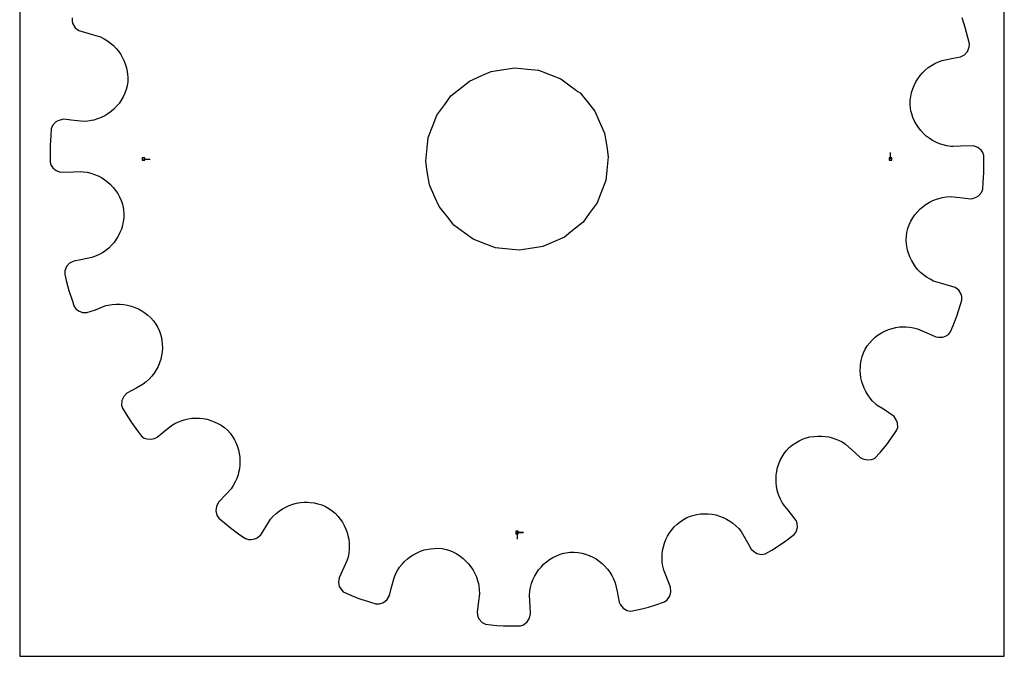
# Model space of a CAD drawing. Extents: x 0 to 216, y 0 to 279.
# Tile 1 of 2: x 0 to 216, y 0 to 140. Entities that reach past the tile are written whole.
import ezdxf

# ---------------------------------------------------------------- set-up
doc = ezdxf.new("R2010")
doc.units = 0

msp = doc.modelspace()

# ---------------------------------------------------------------- linework, layer by layer
at = {"layer": 'annotation', "color": 1}
for p, q in [((190.959435, 109.051908), (190.959435, 110.480658)), ((27.144382, 109.051908), (28.573132, 109.051908)), ((109.051908, 27.144382), (110.480658, 27.144382)), ((109.051908, 27.144382), (110.480658, 27.144382)), ((110.480658, 27.144382), (109.051908, 27.144382)), ((109.051908, 27.144382), (109.051908, 25.715632))]:
    msp.add_line(p, q, dxfattribs=at)
at = {"layer": 'boundary', "color": 5}
for p, q in [((11.487747, 139.978734), (11.481042, 139.232808)), ((11.481042, 139.232808), (11.679121, 138.674832)), ((11.679121, 138.674832), (12.184637, 137.847581)), ((207.338126, 137.87959), (206.629552, 139.986396)), ((12.184637, 137.847581), (12.954946, 137.233818)), ((12.954946, 137.233818), (15.662345, 136.421058)), ((15.662345, 136.421058), (17.222766, 136.019756)), ((17.222766, 136.019756), (17.709784, 135.811172)), ((207.879778, 135.723825), (207.338126, 137.87959)), ((17.709784, 135.811172), (18.491829, 135.426798)), ((18.491829, 135.426798), (19.228794, 134.981377)), ((19.228794, 134.981377), (19.918097, 134.479105)), ((19.918097, 134.479105), (20.557262, 133.92406)), ((20.557262, 133.92406), (21.144156, 133.320158)), ((208.237609, 134.299665), (207.879778, 135.723825)), ((208.200872, 133.554472), (208.237609, 134.299665)), ((21.144156, 133.320158), (21.676395, 132.671382)), ((21.676395, 132.671382), (22.151669, 131.981853)), ((22.151669, 131.981853), (22.567572, 131.255518)), ((206.25765, 131.458581), (207.15471, 131.923915)), ((207.15471, 131.923915), (207.818905, 132.648011)), ((207.818905, 132.648011), (208.200872, 133.554472)), ((22.567572, 131.255518), (22.921731, 130.496399)), ((22.921731, 130.496399), (23.211767, 129.708485)), ((23.211767, 129.708485), (23.395149, 129.063838)), ((199.224561, 129.103659), (199.923697, 129.588218)), ((199.923697, 129.588218), (200.668622, 130.014584)), ((200.668622, 130.014584), (201.455901, 130.379251)), ((201.455901, 130.379251), (202.283934, 130.677897)), ((202.283934, 130.677897), (204.676832, 131.148011)), ((204.676832, 131.148011), (206.25765, 131.458581)), ((23.395149, 129.063838), (23.513676, 128.569029)), ((23.513676, 128.569029), (23.640747, 127.728248)), ((23.640747, 127.728248), (23.695659, 126.872354)), ((197.424411, 127.340589), (197.972416, 127.975967)), ((197.972416, 127.975967), (198.573365, 128.564831)), ((198.573365, 128.564831), (199.224561, 129.103659)), ((23.676641, 126.005058), (23.580252, 125.131199)), ((23.695659, 126.872354), (23.676641, 126.005058)), ((196.125478, 125.194556), (196.498775, 125.945937)), ((196.498775, 125.945937), (196.932293, 126.662734)), ((196.932293, 126.662734), (197.424411, 127.340589)), ((23.055706, 123.465424), (22.693611, 122.687233)), ((23.352333, 124.281137), (23.055706, 123.465424)), ((23.580252, 125.131199), (23.352333, 124.281137)), ((195.397105, 122.770155), (195.572138, 123.60278)), ((195.572138, 123.60278), (195.815903, 124.412242)), ((195.815903, 124.412242), (196.125478, 125.194556)), ((21.787796, 121.255048), (21.251648, 120.606576)), ((22.269936, 121.949462), (21.787796, 121.255048)), ((22.693611, 122.687233), (22.269936, 121.949462)), ((195.263094, 121.050647), (195.293528, 121.917946)), ((195.308602, 120.171975), (195.263094, 121.050647)), ((195.293528, 121.917946), (195.397105, 122.770155)), ((19.353143, 118.967004), (18.635473, 118.532056)), ((20.030203, 119.4599), (19.353143, 118.967004)), ((20.664677, 120.007099), (20.030203, 119.4599)), ((21.251648, 120.606576), (20.664677, 120.007099)), ((195.416446, 119.653411), (195.308602, 120.171975)), ((195.587029, 118.980352), (195.416446, 119.653411)), ((195.863429, 118.163025), (195.587029, 118.980352)), ((7.827249, 117.131107), (7.183614, 116.387554)), ((8.342338, 117.42238), (7.827249, 117.131107)), ((9.07927, 117.680559), (8.342338, 117.42238)), ((9.679682, 117.780093), (9.07927, 117.680559)), ((11.279117, 117.58698), (9.679682, 117.780093)), ((14.050127, 117.305933), (11.279117, 117.58698)), ((14.922492, 117.364163), (14.050127, 117.305933)), ((15.77555, 117.4962), (14.922492, 117.364163)), ((16.28167, 117.601724), (15.77555, 117.4962)), ((17.096241, 117.846498), (16.28167, 117.601724)), ((17.882338, 118.157486), (17.096241, 117.846498)), ((18.635473, 118.532056), (17.882338, 118.157486)), ((196.205745, 117.380558), (195.863429, 118.163025)), ((196.610491, 116.636027), (196.205745, 117.380558)), ((197.074109, 115.9324), (196.610491, 116.636027)), ((6.918865, 115.690053), (6.818868, 114.224972)), ((7.183614, 116.387554), (6.918865, 115.690053)), ((197.593507, 115.272638), (197.074109, 115.9324)), ((198.164791, 114.660196), (197.593507, 115.272638)), ((198.784542, 114.098007), (198.164791, 114.660196)), ((6.818868, 114.224972), (6.6675, 112.007266)), ((199.449776, 113.588963), (198.784542, 114.098007)), ((200.156762, 113.136263), (199.449776, 113.588963)), ((200.901426, 112.743315), (200.156762, 113.136263)), ((201.680796, 112.413022), (200.901426, 112.743315)), ((202.491602, 112.148312), (201.680796, 112.413022)), ((6.6675, 112.007266), (6.682801, 110.538861)), ((6.682801, 110.538861), (6.705963, 108.316122)), ((203.330015, 111.952481), (202.491602, 112.148312)), ((204.19257, 111.828655), (203.330015, 111.952481)), ((204.720204, 111.78074), (204.19257, 111.828655)), ((206.328185, 111.881279), (204.720204, 111.78074)), ((209.154397, 111.944865), (206.328185, 111.881279)), ((210.076709, 111.599187), (209.154397, 111.944865)), ((210.81263, 110.968794), (210.076709, 111.599187)), ((211.173586, 110.499323), (210.81263, 110.968794)), ((211.397854, 109.787695), (211.173586, 110.499323)), ((6.705963, 108.316122), (6.930231, 107.604494)), ((211.421016, 107.564956), (211.397854, 109.787695)), ((6.930231, 107.604494), (7.291187, 107.135022)), ((7.291187, 107.135022), (8.027108, 106.504629)), ((8.027108, 106.504629), (8.94942, 106.158952)), ((8.94942, 106.158952), (11.775632, 106.222538)), ((11.775632, 106.222538), (13.383613, 106.323076)), ((13.383613, 106.323076), (13.911246, 106.275161)), ((13.911246, 106.275161), (14.773801, 106.151336)), ((14.773801, 106.151336), (15.612215, 105.955504)), ((15.612215, 105.955504), (16.423021, 105.690794)), ((211.284949, 103.878844), (211.436317, 106.096551)), ((211.436317, 106.096551), (211.421016, 107.564956)), ((16.423021, 105.690794), (17.202391, 105.360502)), ((17.202391, 105.360502), (17.947055, 104.967554)), ((17.947055, 104.967554), (18.654041, 104.514853)), ((18.654041, 104.514853), (19.319274, 104.00581)), ((19.319274, 104.00581), (19.939025, 103.443621)), ((211.184952, 102.413764), (211.284949, 103.878844)), ((19.939025, 103.443621), (20.51031, 102.831179)), ((20.51031, 102.831179), (21.029708, 102.171417)), ((21.029708, 102.171417), (21.493327, 101.46779)), ((210.276567, 100.97271), (210.920203, 101.716262)), ((210.920203, 101.716262), (211.184952, 102.413764)), ((21.493327, 101.46779), (21.898072, 100.723259)), ((21.898072, 100.723259), (22.240388, 99.940791)), ((22.240388, 99.940791), (22.516788, 99.123465)), ((198.750674, 99.136813), (199.468344, 99.571761)), ((199.468344, 99.571761), (200.221479, 99.946331)), ((200.221479, 99.946331), (201.007576, 100.257319)), ((201.007576, 100.257319), (201.822147, 100.502093)), ((201.822147, 100.502093), (202.328267, 100.607617)), ((202.328267, 100.607617), (203.181325, 100.739654)), ((203.181325, 100.739654), (204.05369, 100.797884)), ((204.05369, 100.797884), (206.8247, 100.516837)), ((206.8247, 100.516837), (208.424135, 100.323724)), ((208.424135, 100.323724), (209.024546, 100.423258)), ((209.024546, 100.423258), (209.761478, 100.681437)), ((209.761478, 100.681437), (210.276567, 100.97271)), ((22.516788, 99.123465), (22.687371, 98.450405)), ((22.687371, 98.450405), (22.795215, 97.931842)), ((22.795215, 97.931842), (22.840723, 97.053169)), ((196.316021, 96.848769), (196.852169, 97.49724)), ((196.852169, 97.49724), (197.43914, 98.096717)), ((197.43914, 98.096717), (198.073614, 98.643917)), ((198.073614, 98.643917), (198.750674, 99.136813)), ((22.706711, 95.333662), (22.531679, 94.501037)), ((22.810289, 96.185871), (22.706711, 95.333662)), ((22.840723, 97.053169), (22.810289, 96.185871)), ((195.048111, 94.638393), (195.410206, 95.416584)), ((195.410206, 95.416584), (195.833881, 96.154355)), ((195.833881, 96.154355), (196.316021, 96.848769)), ((21.978338, 92.90926), (21.605042, 92.15788)), ((22.287914, 93.691575), (21.978338, 92.90926)), ((22.531679, 94.501037), (22.287914, 93.691575)), ((194.427176, 92.098759), (194.523565, 92.972617)), ((194.523565, 92.972617), (194.751484, 93.822679)), ((194.751484, 93.822679), (195.048111, 94.638393)), ((20.679407, 90.763228), (20.131401, 90.12785)), ((21.171524, 91.441083), (20.679407, 90.763228)), ((21.605042, 92.15788), (21.171524, 91.441083)), ((194.408158, 91.231463), (194.427176, 92.098759)), ((194.46307, 90.375569), (194.408158, 91.231463)), ((18.879256, 89.000158), (18.18012, 88.515598)), ((19.530452, 89.538986), (18.879256, 89.000158)), ((20.131401, 90.12785), (19.530452, 89.538986)), ((194.590141, 89.534788), (194.46307, 90.375569)), ((194.708668, 89.039979), (194.590141, 89.534788)), ((194.89205, 88.395332), (194.708668, 89.039979)), ((11.846168, 86.645235), (10.949107, 86.179902)), ((13.426985, 86.955806), (11.846168, 86.645235)), ((15.819883, 87.425919), (13.426985, 86.955806)), ((16.647916, 87.724566), (15.819883, 87.425919)), ((17.435195, 88.089232), (16.647916, 87.724566)), ((18.18012, 88.515598), (17.435195, 88.089232)), ((195.182086, 87.607418), (194.89205, 88.395332)), ((195.536245, 86.848298), (195.182086, 87.607418)), ((195.952147, 86.121963), (195.536245, 86.848298)), ((9.902945, 84.549345), (9.866207, 83.804152)), ((10.284912, 85.455806), (9.902945, 84.549345)), ((10.949107, 86.179902), (10.284912, 85.455806)), ((196.427422, 85.432434), (195.952147, 86.121963)), ((196.959661, 84.783658), (196.427422, 85.432434)), ((197.546555, 84.179757), (196.959661, 84.783658)), ((9.866207, 83.804152), (10.224039, 82.379991)), ((10.224039, 82.379991), (10.765691, 80.224227)), ((198.18572, 83.624712), (197.546555, 84.179757)), ((198.875023, 83.12244), (198.18572, 83.624712)), ((199.611988, 82.677019), (198.875023, 83.12244)), ((200.394033, 82.292645), (199.611988, 82.677019)), ((200.881051, 82.08406), (200.394033, 82.292645)), ((202.441472, 81.682759), (200.881051, 82.08406)), ((10.765691, 80.224227), (11.474265, 78.117421)), ((205.14887, 80.869998), (202.441472, 81.682759)), ((205.919179, 80.256236), (205.14887, 80.869998)), ((206.424696, 79.428985), (205.919179, 80.256236)), ((11.474265, 78.117421), (11.942369, 76.725604)), ((205.95127, 76.003923), (206.61607, 78.125083)), ((206.622774, 78.871009), (206.424696, 79.428985)), ((206.61607, 78.125083), (206.622774, 78.871009)), ((11.942369, 76.725604), (12.375795, 76.118312)), ((12.375795, 76.118312), (12.864207, 75.783174)), ((12.864207, 75.783174), (13.758988, 75.410853)), ((14.742917, 75.367108), (16.641366, 75.99657)), ((16.641366, 75.99657), (18.909097, 76.893435)), ((18.909097, 76.893435), (19.425742, 77.011021)), ((19.425742, 77.011021), (20.284417, 77.159635)), ((20.284417, 77.159635), (21.142279, 77.232329)), ((21.142279, 77.232329), (21.995163, 77.231211)), ((21.995163, 77.231211), (22.838646, 77.157944)), ((22.838646, 77.157944), (23.668533, 77.014513)), ((23.668533, 77.014513), (24.480416, 76.802413)), ((24.480416, 76.802413), (25.270102, 76.523789)), ((25.270102, 76.523789), (26.033493, 76.180719)), ((26.033493, 76.180719), (26.76623, 75.774831)), ((26.76623, 75.774831), (27.463904, 75.307772)), ((205.512085, 74.602622), (205.95127, 76.003923)), ((13.758988, 75.410853), (14.742917, 75.367108)), ((27.463904, 75.307772), (28.122463, 74.781911)), ((28.122463, 74.781911), (28.737635, 74.198967)), ((28.737635, 74.198967), (29.304906, 73.560348)), ((29.304906, 73.560348), (29.820218, 72.868425)), ((204.682873, 72.540196), (205.512085, 74.602622)), ((29.820218, 72.868425), (30.279473, 72.12528)), ((30.279473, 72.12528), (30.642829, 71.326727)), ((30.642829, 71.326727), (30.863378, 70.667855)), ((188.984145, 70.931022), (189.728123, 71.319472)), ((189.728123, 71.319472), (190.500415, 71.64417)), ((190.500415, 71.64417), (191.296406, 71.903665)), ((191.296406, 71.903665), (192.113358, 72.095712)), ((192.113358, 72.095712), (192.945868, 72.218783)), ((192.945868, 72.218783), (193.453908, 72.250699)), ((193.453908, 72.250699), (194.30141, 72.260421)), ((194.30141, 72.260421), (195.153281, 72.197125)), ((195.153281, 72.197125), (196.005393, 72.05911)), ((196.005393, 72.05911), (196.853108, 71.844848)), ((196.853108, 71.844848), (199.401763, 70.721165)), ((204.135072, 71.177698), (204.682873, 72.540196)), ((30.863378, 70.667855), (31.007427, 70.165423)), ((31.007427, 70.165423), (31.171905, 69.323214)), ((31.171905, 69.323214), (31.262641, 68.477194)), ((186.38511, 68.769546), (186.970191, 69.397578)), ((186.970191, 69.397578), (187.600849, 69.968435)), ((187.600849, 69.968435), (188.274311, 70.479801)), ((188.274311, 70.479801), (188.984145, 70.931022)), ((199.401763, 70.721165), (200.863343, 70.043172)), ((200.863343, 70.043172), (201.46511, 69.952366)), ((201.46511, 69.952366), (202.442738, 70.010028)), ((202.442738, 70.010028), (203.16074, 70.29005)), ((203.16074, 70.29005), (203.667504, 70.596273)), ((203.667504, 70.596273), (204.135072, 71.177698)), ((31.280987, 67.63192), (31.228193, 66.79205)), ((31.262641, 68.477194), (31.280987, 67.63192)), ((185.010226, 66.545754), (185.371492, 67.347509)), ((185.371492, 67.347509), (185.850843, 68.085542)), ((185.850843, 68.085542), (186.38511, 68.769546)), ((30.914324, 65.146261), (30.655845, 64.349559)), ((31.105624, 65.962164), (30.914324, 65.146261)), ((31.228193, 66.79205), (31.105624, 65.962164)), ((184.372344, 64.057257), (184.511286, 64.896224)), ((184.511286, 64.896224), (184.723508, 65.727296)), ((184.723508, 65.727296), (185.010226, 66.545754)), ((29.941923, 62.830319), (29.488768, 62.11642)), ((30.331352, 63.575996), (29.941923, 62.830319)), ((30.655845, 64.349559), (30.331352, 63.575996)), ((184.308619, 62.708148), (184.332392, 63.5499)), ((184.355217, 61.870456), (184.308619, 62.708148)), ((184.332392, 63.5499), (184.372344, 64.057257)), ((28.397215, 60.804286), (27.760848, 60.214079)), ((28.973329, 61.43959), (28.397215, 60.804286)), ((29.488768, 62.11642), (28.973329, 61.43959)), ((184.47153, 61.041198), (184.355217, 61.870456)), ((184.656578, 60.224977), (184.47153, 61.041198)), ((25.658365, 58.890208), (23.527758, 57.703574)), ((27.065907, 59.674132), (25.658365, 58.890208)), ((27.760848, 60.214079), (27.065907, 59.674132)), ((184.852245, 59.587861), (184.656578, 60.224977)), ((185.158066, 58.806298), (184.852245, 59.587861)), ((185.52962, 58.050622), (185.158066, 58.806298)), ((22.81837, 56.983636), (22.410396, 56.089866)), ((23.527758, 57.703574), (22.81837, 56.983636)), ((185.966065, 57.325143), (185.52962, 58.050622)), ((186.466278, 56.634506), (185.966065, 57.325143)), ((187.029526, 55.983202), (186.466278, 56.634506)), ((22.410396, 56.089866), (22.327046, 55.109992)), ((22.327046, 55.109992), (22.522687, 54.389967)), ((22.522687, 54.389967), (23.703785, 52.506855)), ((187.654459, 55.376002), (187.029526, 55.983202)), ((188.05299, 55.02727), (187.654459, 55.376002)), ((189.413017, 54.163429), (188.05299, 55.02727)), ((191.736931, 52.553687), (189.413017, 54.163429)), ((23.703785, 52.506855), (24.484053, 51.262817)), ((35.596777, 51.746197), (36.089308, 51.887046)), ((36.089308, 51.887046), (36.914064, 52.077808)), ((36.914064, 52.077808), (37.74751, 52.197482)), ((37.74751, 52.197482), (38.585337, 52.246902)), ((38.585337, 52.246902), (39.422441, 52.225967)), ((39.422441, 52.225967), (40.25447, 52.135542)), ((40.25447, 52.135542), (41.076756, 51.975879)), ((41.076756, 51.975879), (41.884519, 51.747166)), ((192.279991, 51.731849), (191.736931, 52.553687)), ((24.484053, 51.262817), (25.809313, 49.47821)), ((31.378903, 49.057988), (33.25853, 50.611716)), ((33.25853, 50.611716), (34.014018, 51.062288)), ((34.014018, 51.062288), (34.794942, 51.440379)), ((34.794942, 51.440379), (35.596777, 51.746197)), ((41.884519, 51.747166), (42.673478, 51.450684)), ((42.673478, 51.450684), (43.4386, 51.086125)), ((43.4386, 51.086125), (44.175385, 50.654133)), ((44.175385, 50.654133), (44.879325, 50.155341)), ((44.879325, 50.155341), (45.545729, 49.590186)), ((192.494306, 51.180118), (192.279991, 51.731849)), ((192.284139, 49.489675), (192.520868, 50.197162)), ((192.520868, 50.197162), (192.494306, 51.180118)), ((25.809313, 49.47821), (26.684817, 48.299248)), ((26.684817, 48.299248), (27.284372, 47.85525)), ((27.284372, 47.85525), (27.852404, 47.687782)), ((27.852404, 47.687782), (28.818476, 47.61024)), ((28.818476, 47.61024), (29.578113, 47.79101)), ((29.578113, 47.79101), (30.137167, 48.031551)), ((30.137167, 48.031551), (31.378903, 49.057988)), ((45.545729, 49.590186), (46.138119, 48.94318)), ((46.138119, 48.94318), (46.65076, 48.237972)), ((46.65076, 48.237972), (47.094629, 47.499607)), ((47.094629, 47.499607), (47.469682, 46.733291)), ((170.902931, 47.260285), (171.679431, 47.608015)), ((171.679431, 47.608015), (172.477525, 47.886665)), ((172.477525, 47.886665), (173.29192, 48.09631)), ((173.29192, 48.09631), (174.119191, 48.23624)), ((174.119191, 48.23624), (174.953986, 48.306411)), ((174.953986, 48.306411), (175.791699, 48.306752)), ((175.791699, 48.306752), (176.627724, 48.237196)), ((176.627724, 48.237196), (177.457284, 48.097308)), ((177.457284, 48.097308), (177.950524, 47.970526)), ((177.950524, 47.970526), (178.759738, 47.717604)), ((178.759738, 47.717604), (179.550545, 47.39398)), ((190.145588, 46.480876), (190.996343, 47.677832)), ((190.996343, 47.677832), (192.284139, 49.489675)), ((47.469682, 46.733291), (47.775813, 45.943788)), ((47.775813, 45.943788), (47.970066, 45.30231)), ((168.157497, 45.153854), (168.748902, 45.804613)), ((168.748902, 45.804613), (169.432641, 46.358442)), ((169.432641, 46.358442), (170.152032, 46.843874)), ((170.152032, 46.843874), (170.902931, 47.260285)), ((179.550545, 47.39398), (180.31838, 46.999378)), ((180.31838, 46.999378), (181.058328, 46.533714)), ((181.058328, 46.533714), (183.13503, 44.677504)), ((188.719557, 44.775674), (190.145588, 46.480876)), ((47.970066, 45.30231), (48.151977, 44.482793)), ((48.151977, 44.482793), (48.264156, 43.652529)), ((48.264156, 43.652529), (48.306547, 42.816573)), ((166.781706, 42.984098), (167.173591, 43.738857)), ((167.173591, 43.738857), (167.632079, 44.463768)), ((167.632079, 44.463768), (168.157497, 45.153854)), ((183.13503, 44.677504), (184.315602, 43.581051)), ((184.315602, 43.581051), (184.859526, 43.30894)), ((184.859526, 43.30894), (185.807204, 43.061598)), ((186.77245, 43.151642), (187.401639, 43.403148)), ((187.401639, 43.403148), (188.719557, 44.775674)), ((48.181546, 41.146079), (48.013552, 40.320685)), ((48.279081, 41.979531), (48.181546, 41.146079)), ((48.306547, 42.816573), (48.279081, 41.979531)), ((166.015127, 40.584444), (166.202464, 41.401992)), ((166.202464, 41.401992), (166.458511, 42.203291)), ((166.458511, 42.203291), (166.781706, 42.984098)), ((185.807204, 43.061598), (186.77245, 43.151642)), ((47.605848, 39.024752), (47.254013, 38.241798)), ((47.88677, 39.827445), (47.605848, 39.024752)), ((48.013552, 40.320685), (47.88677, 39.827445)), ((165.848324, 38.919068), (165.897356, 39.754984)), ((165.869919, 38.080165), (165.848324, 38.919068)), ((165.897356, 39.754984), (166.015127, 40.584444)), ((46.337213, 36.755828), (45.240761, 35.575256)), ((46.831158, 37.483952), (46.337213, 36.755828)), ((47.254013, 38.241798), (46.831158, 37.483952)), ((165.961457, 37.243967), (165.869919, 38.080165)), ((166.123722, 36.414687), (165.961457, 37.243967)), ((45.240761, 35.575256), (43.581052, 33.788215)), ((166.264571, 35.922157), (166.123722, 36.414687)), ((166.47928, 35.277792), (166.264571, 35.922157)), ((166.81385, 34.484276), (166.47928, 35.277792)), ((43.129174, 32.884959), (43.016955, 31.907935)), ((43.581052, 33.788215), (43.129174, 32.884959)), ((57.605793, 32.326659), (58.34449, 32.737727)), ((58.34449, 32.737727), (59.111381, 33.083177)), ((59.111381, 33.083177), (59.902637, 33.362818)), ((59.902637, 33.362818), (60.712905, 33.575028)), ((60.712905, 33.575028), (61.538138, 33.718959)), ((61.538138, 33.718959), (62.373489, 33.793466)), ((62.373489, 33.793466), (63.214724, 33.797819)), ((63.214724, 33.797819), (63.722082, 33.757866)), ((63.722082, 33.757866), (64.562468, 33.647804)), ((64.562468, 33.647804), (65.396681, 33.464735)), ((65.396681, 33.464735), (66.220157, 33.207652)), ((66.220157, 33.207652), (67.028556, 32.876043)), ((67.028556, 32.876043), (67.791939, 32.443668)), ((67.791939, 32.443668), (68.497437, 31.931248)), ((167.220775, 33.713471), (166.81385, 34.484276)), ((167.492101, 33.25853), (167.220775, 33.713471)), ((168.518538, 32.016794), (167.492101, 33.25853)), ((43.016955, 31.907935), (43.24062, 30.950468)), ((43.24062, 30.950468), (43.649167, 30.326337)), ((43.649167, 30.326337), (45.35437, 28.900306)), ((55.02727, 30.050827), (55.606385, 30.712639)), ((55.606385, 30.712639), (56.232138, 31.313208)), ((56.232138, 31.313208), (56.900321, 31.851801)), ((56.900321, 31.851801), (57.605793, 32.326659)), ((68.497437, 31.931248), (69.147735, 31.366382)), ((69.147735, 31.366382), (69.741338, 30.753855)), ((69.741338, 30.753855), (70.276371, 30.097421)), ((145.51891, 30.016758), (146.28218, 30.453029)), ((146.28218, 30.453029), (147.104041, 30.768215)), ((147.104041, 30.768215), (147.606473, 30.912264)), ((147.606473, 30.912264), (148.445557, 31.106473)), ((148.445557, 31.106473), (149.29006, 31.226545)), ((149.29006, 31.226545), (150.135631, 31.273689)), ((150.135631, 31.273689), (150.977651, 31.249195)), ((150.977651, 31.249195), (151.811509, 31.154384)), ((151.811509, 31.154384), (152.632974, 30.990427)), ((152.632974, 30.990427), (153.437315, 30.758673)), ((153.437315, 30.758673), (154.220083, 30.460442)), ((154.220083, 30.460442), (154.976854, 30.096845)), ((170.231175, 29.767839), (168.518538, 32.016794)), ((45.35437, 28.900306), (46.480876, 27.958229)), ((53.719666, 27.992141), (55.02727, 30.050827)), ((70.276371, 30.097421), (70.751518, 29.402057)), ((70.751518, 29.402057), (71.16494, 28.671662)), ((71.16494, 28.671662), (71.514999, 27.910634)), ((142.991429, 27.735628), (143.54023, 28.378018)), ((143.54023, 28.378018), (144.145729, 28.975209)), ((144.145729, 28.975209), (144.806227, 29.522714)), ((144.806227, 29.522714), (145.51891, 30.016758)), ((154.976854, 30.096845), (155.703395, 29.669041)), ((155.703395, 29.669041), (156.394972, 29.17838)), ((156.394972, 29.17838), (157.046796, 28.626404)), ((157.046796, 28.626404), (157.654943, 28.014007)), ((170.471716, 29.208785), (170.231175, 29.767839)), ((170.248567, 27.284372), (170.526669, 28.227662)), ((170.526669, 28.227662), (170.471716, 29.208785)), ((46.480876, 27.958229), (48.29272, 26.670433)), ((48.29272, 26.670433), (49.489675, 25.819678)), ((51.544607, 25.751094), (52.096338, 25.965409)), ((52.096338, 25.965409), (52.855825, 26.632114)), ((52.855825, 26.632114), (53.719666, 27.992141)), ((71.514999, 27.910634), (71.800433, 27.12407)), ((71.800433, 27.12407), (71.980065, 26.482412)), ((71.980065, 26.482412), (72.144672, 25.659271)), ((141.701214, 25.580491), (142.069681, 26.332758)), ((142.069681, 26.332758), (142.50029, 27.052594)), ((142.50029, 27.052594), (142.991429, 27.735628)), ((157.654943, 28.014007), (158.214884, 27.342367)), ((158.214884, 27.342367), (159.616318, 24.935299)), ((168.019962, 25.359558), (169.804569, 26.684817)), ((169.804569, 26.684817), (170.248567, 27.284372)), ((49.489675, 25.819678), (50.197162, 25.582949)), ((50.197162, 25.582949), (50.789079, 25.598944)), ((50.789079, 25.598944), (51.544607, 25.751094)), ((72.144672, 25.659271), (72.239868, 24.822323)), ((72.239868, 24.822323), (72.271783, 24.314283)), ((72.271783, 24.314283), (72.252914, 23.464246)), ((140.98634, 23.172446), (141.157325, 23.996262)), ((141.157325, 23.996262), (141.396587, 24.800262)), ((141.396587, 24.800262), (141.701214, 25.580491)), ((159.616318, 24.935299), (160.400243, 23.527758)), ((164.957888, 23.302955), (166.841, 24.484053)), ((166.841, 24.484053), (168.019962, 25.359558)), ((71.992281, 21.759693), (71.747449, 20.91446)), ((72.160268, 22.611164), (71.992281, 21.759693)), ((72.252914, 23.464246), (72.160268, 22.611164)), ((85.031376, 21.369214), (85.697385, 21.879327)), ((85.697385, 21.879327), (86.402452, 22.331586)), ((86.402452, 22.331586), (87.142838, 22.723471)), ((87.142838, 22.723471), (87.914333, 23.052707)), ((87.914333, 23.052707), (88.713094, 23.316847)), ((88.713094, 23.316847), (89.207903, 23.435374)), ((89.207903, 23.435374), (90.041091, 23.590196)), ((90.041091, 23.590196), (90.890972, 23.673814)), ((90.890972, 23.673814), (91.753732, 23.684206)), ((91.753732, 23.684206), (92.62498, 23.618597)), ((92.62498, 23.618597), (93.484509, 23.443003)), ((93.484509, 23.443003), (94.313887, 23.17371)), ((94.313887, 23.17371), (95.107005, 22.837659)), ((95.107005, 22.837659), (95.860856, 22.438482)), ((95.860856, 22.438482), (96.572518, 21.9796)), ((96.572518, 21.9796), (97.239267, 21.464937)), ((116.202169, 21.227888), (116.922646, 21.668682)), ((116.922646, 21.668682), (117.683067, 22.049613)), ((117.683067, 22.049613), (118.4801, 22.36642)), ((118.4801, 22.36642), (119.310833, 22.616125)), ((119.310833, 22.616125), (119.829397, 22.72397)), ((119.829397, 22.72397), (120.701095, 22.822619)), ((120.701095, 22.822619), (121.572919, 22.822396)), ((121.572919, 22.822396), (122.431131, 22.747916)), ((122.431131, 22.747916), (123.271546, 22.60131)), ((123.271546, 22.60131), (124.090223, 22.384888)), ((124.090223, 22.384888), (124.883337, 22.101493)), ((124.883337, 22.101493), (125.647024, 21.753546)), ((125.647024, 21.753546), (126.377579, 21.343985)), ((140.854422, 21.483215), (140.884618, 22.33337)), ((140.884618, 22.33337), (140.98634, 23.172446)), ((160.400243, 23.527758), (160.833777, 23.100577)), ((160.833777, 23.100577), (161.658392, 22.572695)), ((161.658392, 22.572695), (162.604013, 22.360204)), ((162.604013, 22.360204), (163.427411, 22.444858)), ((163.427411, 22.444858), (164.957888, 23.302955)), ((71.069456, 19.45288), (70.043172, 17.240474)), ((71.747449, 20.91446), (71.069456, 19.45288)), ((82.839915, 18.795921), (83.309084, 19.514762)), ((83.309084, 19.514762), (83.833224, 20.184552)), ((83.833224, 20.184552), (84.408686, 20.803485)), ((84.408686, 20.803485), (85.031376, 21.369214)), ((97.239267, 21.464937), (97.858234, 20.898185)), ((97.858234, 20.898185), (98.426231, 20.282609)), ((98.426231, 20.282609), (98.94073, 19.62249)), ((98.94073, 19.62249), (99.39873, 18.920975)), ((113.778325, 18.929146), (114.309198, 19.577005)), ((114.309198, 19.577005), (114.892076, 20.178186)), ((114.892076, 20.178186), (115.524049, 20.72972)), ((115.524049, 20.72972), (116.202169, 21.227888)), ((126.377579, 21.343985), (127.070926, 20.87518)), ((127.070926, 20.87518), (127.723202, 20.349408)), ((127.723202, 20.349408), (128.33057, 19.769521)), ((128.33057, 19.769521), (128.889303, 19.138314)), ((140.897321, 20.626201), (140.854422, 21.483215)), ((141.015115, 19.767053), (140.897321, 20.626201)), ((141.210382, 18.909097), (141.015115, 19.767053)), ((82.08406, 17.222766), (82.430442, 18.031522)), ((82.430442, 18.031522), (82.839915, 18.795921)), ((99.39873, 18.920975), (99.79732, 18.181949)), ((99.79732, 18.181949), (100.133602, 17.408965)), ((100.133602, 17.408965), (100.404717, 16.605721)), ((112.529006, 16.740946), (112.884894, 17.507235)), ((112.884894, 17.507235), (113.302324, 18.237612)), ((113.302324, 18.237612), (113.778325, 18.929146)), ((128.889303, 19.138314), (129.395452, 18.458249)), ((129.395452, 18.458249), (129.844968, 17.73154)), ((129.844968, 17.73154), (130.23418, 16.96111)), ((141.802877, 17.410968), (141.210382, 18.909097)), ((142.699741, 15.143238), (141.802877, 17.410968)), ((70.043172, 17.240474), (69.892378, 16.241163)), ((69.892378, 16.241163), (70.087751, 15.27786)), ((70.087751, 15.27786), (70.393973, 14.771096)), ((81.476606, 14.860743), (82.08406, 17.222766)), ((100.404717, 16.605721), (100.571805, 15.947312)), ((100.571805, 15.947312), (100.67733, 15.441193)), ((100.67733, 15.441193), (100.780827, 14.579823)), ((111.86031, 14.259816), (112.013372, 15.113355)), ((112.013372, 15.113355), (112.237458, 15.941776)), ((112.237458, 15.941776), (112.529006, 16.740946)), ((130.23418, 16.96111), (130.55909, 16.149289)), ((130.55909, 16.149289), (130.988468, 14.239065)), ((142.792666, 14.136949), (142.699741, 15.143238)), ((70.393973, 14.771096), (70.946396, 14.154752)), ((70.946396, 14.154752), (73.240124, 13.139533)), ((73.240124, 13.139533), (74.602622, 12.591732)), ((80.559224, 12.432148), (81.075305, 13.300322)), ((81.075305, 13.300322), (81.476606, 14.860743)), ((100.809153, 13.700195), (100.61604, 12.100761)), ((100.780827, 14.579823), (100.809153, 13.700195)), ((111.780741, 13.383613), (111.86031, 14.259816)), ((111.932926, 10.949598), (111.780741, 13.383613)), ((130.988468, 14.239065), (131.458581, 11.846167)), ((141.985505, 12.375795), (142.542044, 13.186866)), ((142.542044, 13.186866), (142.792666, 14.136949)), ((74.602622, 12.591732), (76.723783, 11.926933)), ((76.723783, 11.926933), (78.125083, 11.487747)), ((78.125083, 11.487747), (78.871009, 11.481043)), ((78.871009, 11.481043), (79.7976, 11.809977)), ((79.7976, 11.809977), (80.559224, 12.432148)), ((100.61604, 12.100761), (100.323724, 9.679682)), ((112.033465, 9.341617), (111.932926, 10.949598)), ((131.458581, 11.846167), (131.738797, 11.305975)), ((131.738797, 11.305975), (132.359952, 10.549141)), ((137.87959, 10.765691), (139.271407, 11.233795)), ((139.271407, 11.233795), (141.378213, 11.94237)), ((141.378213, 11.94237), (141.985505, 12.375795)), ((100.323724, 9.679682), (100.489013, 8.682621)), ((100.489013, 8.682621), (100.780286, 8.167532)), ((111.810752, 8.355746), (112.033465, 9.341617)), ((132.359952, 10.549141), (133.193865, 10.054898)), ((133.193865, 10.054898), (134.003213, 9.880822)), ((134.003213, 9.880822), (136.455429, 10.40786)), ((136.455429, 10.40786), (137.87959, 10.765691)), ((100.780286, 8.167532), (101.420464, 7.439665)), ((101.420464, 7.439665), (102.136285, 7.024187)), ((102.136285, 7.024187), (104.63147, 6.767498)), ((104.63147, 6.767498), (106.096551, 6.6675)), ((106.096551, 6.6675), (108.319289, 6.690661)), ((108.319289, 6.690661), (109.787695, 6.705963)), ((109.787695, 6.705963), (110.499323, 6.930231)), ((110.499323, 6.930231), (111.278941, 7.529645)), ((111.278941, 7.529645), (111.810752, 8.355746))]:
    msp.add_line(p, q, dxfattribs=at)
at = {"layer": 'frame', "color": 5}
for p, q in [((0, 279.4), (0, 0)), ((215.9, 0), (215.9, 279.4)), ((0, 0), (215.9, 0))]:
    msp.add_line(p, q, dxfattribs=at)
at = {"layer": 'hole', "color": 5}
for p, q in [((101.330531, 127.346888), (103.415608, 128.268531)), ((103.415608, 128.268531), (105.668172, 128.619133)), ((105.668172, 128.619133), (108.5813, 129.072549)), ((108.5813, 129.072549), (111.356352, 128.77336)), ((111.356352, 128.77336), (113.77905, 128.512161)), ((113.77905, 128.512161), (114.333244, 128.297711)), ((114.333244, 128.297711), (116.400274, 127.497896)), ((116.400274, 127.497896), (118.654648, 126.625583)), ((96.858532, 124.725072), (98.634008, 126.154974)), ((98.634008, 126.154974), (101.330531, 127.346888)), ((118.654648, 126.625583), (120.444239, 125.318033)), ((120.444239, 125.318033), (122.396034, 123.89198)), ((94.562399, 122.875852), (96.858532, 124.725072)), ((122.396034, 123.89198), (122.875852, 123.541417)), ((122.875852, 123.541417), (124.404268, 121.64362)), ((91.478234, 118.654648), (93.217511, 121.035143)), ((93.217511, 121.035143), (94.562399, 122.875852)), ((124.404268, 121.64362), (126.103758, 119.533374)), ((126.103758, 119.533374), (127.076617, 117.384733)), ((90.655569, 116.528583), (91.478234, 118.654648)), ((127.076617, 117.384733), (128.268531, 114.688209)), ((89.591656, 113.77905), (90.655569, 116.528583)), ((128.268531, 114.688209), (128.721947, 111.775081)), ((89.347292, 111.512506), (89.591656, 113.77905)), ((89.031268, 108.5813), (89.347292, 111.512506)), ((128.721947, 111.775081), (129.072549, 109.522517)), ((27.430132, 109.337658), (26.858632, 109.337658)), ((26.858632, 109.337658), (26.858632, 108.766158)), ((26.858632, 108.766158), (27.430132, 108.766158)), ((27.430132, 108.766158), (27.430132, 109.337658)), ((89.38187, 106.328736), (89.031268, 108.5813)), ((129.072549, 109.522517), (128.756525, 106.591311)), ((191.245185, 109.337658), (190.673685, 109.337658)), ((190.673685, 109.337658), (190.673685, 108.766158)), ((190.673685, 108.766158), (191.245185, 108.766158)), ((191.245185, 108.766158), (191.245185, 109.337658)), ((89.835286, 103.415607), (89.38187, 106.328736)), ((128.756525, 106.591311), (128.51216, 104.324767)), ((128.51216, 104.324767), (127.448248, 101.575234)), ((91.0272, 100.719084), (89.835286, 103.415607)), ((127.448248, 101.575234), (126.625583, 99.449169)), ((91.948843, 98.634008), (91.0272, 100.719084)), ((126.625583, 99.449169), (124.886306, 97.068674)), ((93.798063, 96.337875), (91.948843, 98.634008)), ((95.227965, 94.562399), (93.798063, 96.337875)), ((123.541418, 95.227965), (121.245285, 93.378745)), ((124.886306, 97.068674), (123.541418, 95.227965)), ((97.608461, 92.823123), (95.227965, 94.562399)), ((121.245285, 93.378745), (119.469809, 91.948843)), ((99.449169, 91.478234), (97.608461, 92.823123)), ((102.198702, 90.414322), (99.449169, 91.478234)), ((116.773285, 90.756928), (114.688209, 89.835286)), ((119.469809, 91.948843), (116.773285, 90.756928)), ((104.324767, 89.591656), (102.198702, 90.414322)), ((107.255973, 89.275632), (104.324767, 89.591656)), ((109.522517, 89.031268), (107.255973, 89.275632)), ((112.435645, 89.484684), (109.522517, 89.031268)), ((114.688209, 89.835286), (112.435645, 89.484684)), ((109.337658, 27.430132), (108.766158, 27.430132)), ((108.766158, 27.430132), (108.766158, 26.858632)), ((108.766158, 26.858632), (109.337658, 26.858632)), ((109.337658, 26.858632), (109.337658, 27.430132))]:
    msp.add_line(p, q, dxfattribs=at)

doc.saveas('drawing.dxf')
